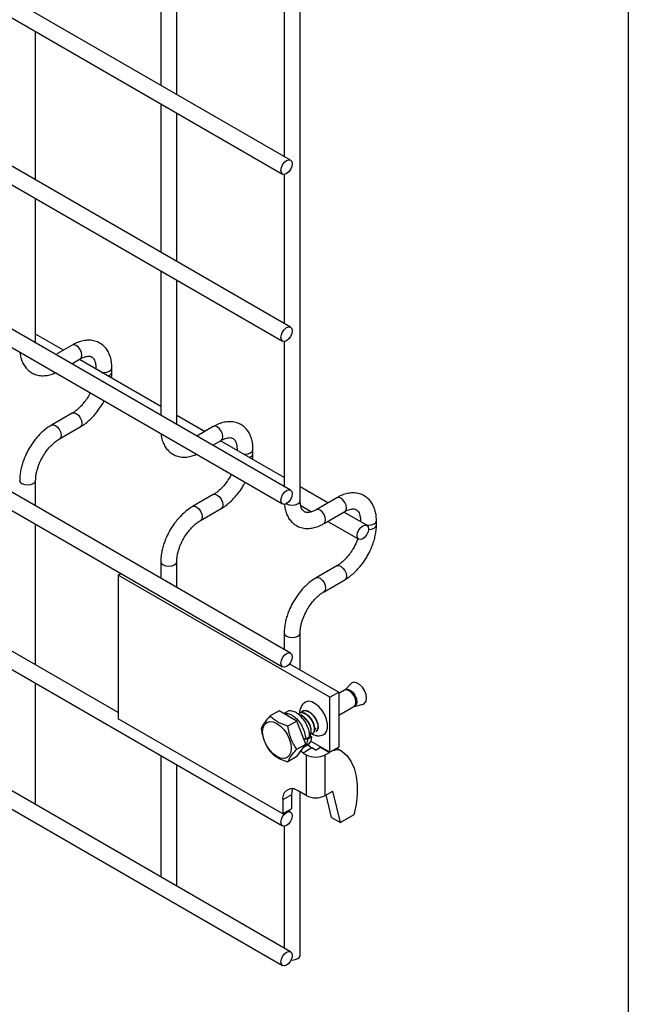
# Model space of a CAD drawing. Header units: inches. Extents: x 0.2 to 10.8, y 0.2 to 8.2.
# Tile 5 of 7: x 9.7 to 10.8, y 4 to 5.7. Entities that reach past the tile are written whole.
import ezdxf

# ---------------------------------------------------------------- set-up
doc = ezdxf.new("R2010")
doc.units = ezdxf.units.IN
doc.header["$MEASUREMENT"] = 0
doc.layers.add('TEXT', color=140, linetype='Continuous', lineweight=25)

msp = doc.modelspace()

# ---------------------------------------------------------------- linework, layer by layer
for p, q in [((10.2018, 4.8678), (10.2018, 6.5519)), ((10.1857, 5.4363), (9.0178, 6.1105)), ((9.0045, 6.0874), (10.1724, 5.4132)), ((10.1857, 5.1573), (9.0178, 5.8316)), ((9.0045, 5.8085), (10.1724, 5.1342)), ((9.9689, 5.8029), (9.9689, 5.5615)), ((9.9956, 5.5461), (9.9956, 5.7875)), ((10.1752, 5.6848), (10.1752, 5.4424)), ((9.7599, 5.4032), (9.7599, 5.6514)), ((10.1857, 4.8852), (9.0178, 5.5594)), ((9.0045, 5.5363), (10.1724, 4.8621)), ((9.9689, 5.5307), (9.9689, 5.2825)), ((9.9956, 5.2671), (9.9956, 5.5153)), ((10.1752, 5.4126), (10.1752, 5.1634)), ((9.7599, 5.131), (9.7599, 5.3724)), ((10.1857, 4.613), (9.0178, 5.2872)), ((9.0045, 5.2641), (10.1724, 4.5899)), ((9.9689, 5.2517), (9.9689, 5.0103)), ((9.9956, 4.9949), (9.9956, 5.2363)), ((9.8063, 5.1191), (9.7599, 5.1458)), ((10.1752, 5.1336), (10.1752, 4.8913)), ((9.821, 5.1276), (9.7934, 5.1116)), ((9.8201, 5.0962), (9.8344, 5.1045)), ((9.9689, 5.0252), (9.8329, 5.1037)), ((9.8606, 5.0893), (9.8606, 5.0877)), ((9.8606, 5.0893), (9.861, 5.0874)), ((9.8873, 5.0824), (9.8873, 5.0893)), ((9.851, 5.0476), (9.8489, 5.0435)), ((9.821, 5.0138), (9.7864, 4.9938)), ((10.042, 4.983), (9.9956, 5.0098)), ((9.0045, 4.9987), (10.1724, 4.3245)), ((9.7997, 4.9707), (9.8344, 4.9907)), ((10.0567, 4.9915), (10.0291, 4.9756)), ((10.0558, 4.9602), (10.0701, 4.9684)), ((10.1752, 4.9061), (10.0686, 4.9676)), ((10.0963, 4.9533), (10.0963, 4.9516)), ((10.0963, 4.9532), (10.0967, 4.9514)), ((10.123, 4.9463), (10.123, 4.9533)), ((9.7599, 4.8588), (9.7599, 4.9017)), ((10.0867, 4.9115), (10.0846, 4.9074)), ((10.2482, 4.8639), (10.2018, 4.8907)), ((10.0567, 4.8777), (10.0221, 4.8577)), ((10.263, 4.8725), (10.2283, 4.8525)), ((9.898, 4.5137), (9.2886, 4.8655)), ((10.0354, 4.8346), (10.0701, 4.8546)), ((10.2028, 4.8594), (10.2206, 4.8491)), ((10.2417, 4.8294), (10.2763, 4.8494)), ((10.3131, 4.8265), (10.2749, 4.8485)), ((9.7599, 4.5934), (9.7599, 4.828)), ((10.2482, 4.8331), (10.2998, 4.8034)), ((10.3026, 4.8342), (10.3026, 4.8326)), ((10.3026, 4.8342), (10.303, 4.8323)), ((10.3292, 4.8273), (10.3292, 4.8342)), ((10.1857, 4.1142), (9.0178, 4.7884)), ((9.0045, 4.7653), (10.1724, 4.0911)), ((9.9689, 4.7657), (9.9689, 4.7381)), ((9.9956, 4.7227), (9.9956, 4.7657)), ((10.263, 4.7587), (10.2283, 4.7387)), ((9.898, 4.7434), (9.9022, 4.7459)), ((9.898, 4.7434), (9.898, 4.5032)), ((10.2516, 4.5393), (9.898, 4.7434)), ((10.2417, 4.7156), (10.2763, 4.7356)), ((10.1752, 4.6466), (10.1752, 4.6191)), ((10.2018, 4.585), (10.2018, 4.6466)), ((10.1842, 4.5952), (10.2663, 4.5478)), ((9.7599, 4.3632), (9.7599, 4.5626)), ((10.2872, 4.5623), (10.2763, 4.5513)), ((10.2516, 4.5393), (10.2663, 4.5478)), ((10.2516, 4.4475), (10.2516, 4.5393)), ((10.2759, 4.551), (10.2663, 4.5454)), ((10.2663, 4.5478), (10.2663, 4.456)), ((10.2762, 4.5512), (10.2759, 4.551)), ((10.2663, 4.5094), (10.2916, 4.5239)), ((10.2919, 4.5241), (10.3069, 4.528)), ((10.1666, 4.5168), (10.1515, 4.5081)), ((10.1963, 4.4996), (10.1666, 4.5168)), ((10.1799, 4.5151), (10.1747, 4.5121)), ((10.1727, 4.3446), (9.898, 4.5032)), ((10.1963, 4.4996), (10.1813, 4.4909)), ((10.2112, 4.4612), (10.1963, 4.4996)), ((10.2175, 4.4757), (10.2213, 4.4733)), ((10.1962, 4.4525), (10.2112, 4.4612)), ((10.1963, 4.4401), (10.2112, 4.4612)), ((10.2075, 4.4559), (10.2142, 4.4598)), ((10.2107, 4.4688), (10.2076, 4.4706)), ((10.2178, 4.4729), (10.2107, 4.4688)), ((10.2129, 4.47), (10.2142, 4.4692)), ((10.2213, 4.4733), (10.2142, 4.4692)), ((10.2516, 4.4475), (10.2192, 4.4662)), ((9.9689, 4.442), (9.9689, 4.2394)), ((10.2068, 4.4461), (10.2028, 4.4492)), ((10.2215, 4.4546), (10.2068, 4.4461)), ((10.2068, 4.4461), (10.212, 4.4431)), ((10.212, 4.4431), (10.212, 4.375)), ((10.2267, 4.4516), (10.2215, 4.4546)), ((10.2288, 4.4516), (10.236, 4.4557)), ((10.236, 4.4557), (10.2366, 4.4561)), ((10.236, 4.4557), (10.2507, 4.4472)), ((10.2435, 4.4431), (10.2507, 4.4472)), ((10.2435, 4.375), (10.2435, 4.4431)), ((10.2507, 4.4472), (10.2513, 4.4476)), ((10.2663, 4.456), (10.2516, 4.4475)), ((10.2632, 4.4541), (10.2712, 4.4495)), ((9.9956, 4.2272), (9.9956, 4.4266)), ((10.1963, 4.4401), (10.1813, 4.4314)), ((10.1874, 4.3765), (10.1727, 4.368)), ((10.1874, 4.3765), (10.1874, 4.3531)), ((10.212, 4.375), (10.1984, 4.3829)), ((10.2018, 4.1081), (10.2018, 4.3809)), ((10.2435, 4.375), (10.2566, 4.3826)), ((10.2543, 4.3386), (10.2454, 4.3761)), ((10.269, 4.3301), (10.2566, 4.3826)), ((9.7591, 4.3605), (9.7599, 4.3632)), ((10.1727, 4.368), (10.1727, 4.3446)), ((10.1874, 4.3531), (10.1727, 4.3446)), ((10.1857, 4.3476), (10.1818, 4.3499)), ((10.2914, 4.3431), (10.269, 4.3301)), ((10.2543, 4.3386), (10.269, 4.3301)), ((10.1752, 4.3239), (10.1752, 4.1203)), ((9.9948, 4.2245), (9.9956, 4.2272))]:
    msp.add_line(p, q)
at = {"flags": 128}
for points in [[(10.1885, 5.4302), (10.1878, 5.4256), (10.1857, 5.4209), (10.1827, 5.4168), (10.1791, 5.4139), (10.1755, 5.4126), (10.1724, 5.4132), (10.1704, 5.4156), (10.1697, 5.4193), (10.1704, 5.4239), (10.1724, 5.4286), (10.1755, 5.4328), (10.1791, 5.4357), (10.1827, 5.4369), (10.1857, 5.4363), (10.1878, 5.434), (10.1885, 5.4302)], [(10.1885, 5.1512), (10.1878, 5.1467), (10.1857, 5.1419), (10.1827, 5.1378), (10.1791, 5.1349), (10.1755, 5.1336), (10.1724, 5.1342), (10.1704, 5.1366), (10.1697, 5.1403), (10.1704, 5.1449), (10.1724, 5.1496), (10.1755, 5.1538), (10.1791, 5.1567), (10.1827, 5.1579), (10.1857, 5.1573), (10.1878, 5.155), (10.1885, 5.1512)], [(9.8344, 5.1045), (9.8344, 5.1045), (9.8364, 5.1068), (9.8371, 5.1106), (9.8364, 5.1152), (9.8344, 5.1199), (9.8313, 5.124), (9.8277, 5.1269), (9.8241, 5.1282), (9.821, 5.1276)], [(9.8707, 5.0819), (9.874, 5.0816), (9.8791, 5.0822), (9.8834, 5.0839), (9.8863, 5.0864), (9.8873, 5.0893)], [(9.8211, 5.0138), (9.8241, 5.0144), (9.8277, 5.0132), (9.8313, 5.0102), (9.8344, 5.0061), (9.8364, 5.0014), (9.8371, 4.9968), (9.8364, 4.9931), (9.8344, 4.9908)], [(9.7863, 4.9938), (9.7864, 4.9938), (9.7895, 4.9944), (9.7931, 4.9932), (9.7967, 4.9902), (9.7997, 4.9861), (9.8018, 4.9814), (9.8025, 4.9768)], [(10.0701, 4.9684), (10.0701, 4.9684), (10.0721, 4.9708), (10.0728, 4.9745), (10.0721, 4.9791), (10.0701, 4.9838), (10.067, 4.9879), (10.0634, 4.9909), (10.0598, 4.9921), (10.0567, 4.9915)], [(9.8025, 4.9768), (9.8018, 4.9731), (9.7997, 4.9707), (9.7997, 4.9707)], [(10.1064, 4.9458), (10.1097, 4.9456), (10.1148, 4.9461), (10.1191, 4.9478), (10.122, 4.9503), (10.123, 4.9532)], [(9.7332, 4.9018), (9.7332, 4.9017), (9.7343, 4.8988), (9.7371, 4.8963)], [(9.7371, 4.8963), (9.7415, 4.8946), (9.7466, 4.894), (9.7517, 4.8946), (9.756, 4.8963), (9.7589, 4.8988), (9.7599, 4.9017), (9.7599, 4.9018)], [(10.1885, 4.8791), (10.1878, 4.8745), (10.1857, 4.8698), (10.1827, 4.8656), (10.1791, 4.8627), (10.1755, 4.8615), (10.1724, 4.8621), (10.1704, 4.8644), (10.1697, 4.8682), (10.1704, 4.8727), (10.1724, 4.8775), (10.1755, 4.8816), (10.1791, 4.8845), (10.1827, 4.8858), (10.1857, 4.8852), (10.1878, 4.8828), (10.1885, 4.8791)], [(10.0568, 4.8778), (10.0598, 4.8783), (10.0634, 4.8771), (10.067, 4.8742), (10.0701, 4.87), (10.0721, 4.8653), (10.0728, 4.8608), (10.0721, 4.857), (10.0701, 4.8547)], [(10.2763, 4.8494), (10.2763, 4.8494), (10.2784, 4.8517), (10.2791, 4.8555), (10.2784, 4.86), (10.2763, 4.8648), (10.2733, 4.8689), (10.2697, 4.8718), (10.266, 4.873), (10.263, 4.8725)], [(10.022, 4.8577), (10.0221, 4.8577), (10.0252, 4.8583), (10.0288, 4.8571), (10.0324, 4.8542), (10.0354, 4.85), (10.0375, 4.8453), (10.0382, 4.8408)], [(10.1787, 4.8625), (10.1791, 4.8623), (10.1834, 4.8606), (10.1885, 4.8601), (10.1936, 4.8606), (10.1979, 4.8623), (10.2008, 4.8648), (10.2018, 4.8678)], [(10.2417, 4.8294), (10.2437, 4.8317), (10.2444, 4.8355), (10.2437, 4.84), (10.2417, 4.8448), (10.2386, 4.8489), (10.235, 4.8518), (10.2314, 4.853), (10.2284, 4.8525)], [(10.0382, 4.8408), (10.0375, 4.837), (10.0354, 4.8346), (10.0354, 4.8346)], [(10.3159, 4.8203), (10.3152, 4.8158), (10.3131, 4.8111), (10.3101, 4.8069), (10.3065, 4.804), (10.3029, 4.8028), (10.2998, 4.8034), (10.2978, 4.8057), (10.2971, 4.8095), (10.2978, 4.814), (10.2998, 4.8188), (10.3029, 4.8229), (10.3065, 4.8258), (10.3101, 4.827), (10.3131, 4.8265), (10.3152, 4.8241), (10.3159, 4.8203)], [(10.3127, 4.8267), (10.3159, 4.8265), (10.321, 4.8271), (10.3253, 4.8288), (10.3282, 4.8313), (10.3292, 4.8342)], [(10.3159, 4.8196), (10.3159, 4.8196), (10.321, 4.8201), (10.3253, 4.8218), (10.3282, 4.8243), (10.3292, 4.8272)], [(9.9689, 4.7657), (9.9689, 4.7657), (9.97, 4.7627), (9.9728, 4.7602)], [(9.9728, 4.7602), (9.9772, 4.7586), (9.9823, 4.758), (9.9874, 4.7586), (9.9917, 4.7602), (9.9946, 4.7627), (9.9956, 4.7657), (9.9956, 4.7657)], [(10.263, 4.7587), (10.266, 4.7593), (10.2697, 4.758), (10.2733, 4.7551), (10.2763, 4.751), (10.2784, 4.7463), (10.2791, 4.7417), (10.2784, 4.7379), (10.2764, 4.7356)], [(10.2283, 4.7386), (10.2283, 4.7387), (10.2314, 4.7393), (10.235, 4.738), (10.2386, 4.7351), (10.2417, 4.731), (10.2437, 4.7263), (10.2444, 4.7217)], [(10.2444, 4.7217), (10.2437, 4.7179), (10.2417, 4.7156), (10.2416, 4.7156)], [(10.1752, 4.6467), (10.1752, 4.6466), (10.1762, 4.6437), (10.1791, 4.6412)], [(10.1791, 4.6412), (10.1834, 4.6395), (10.1885, 4.6389), (10.1936, 4.6395), (10.1979, 4.6412), (10.2008, 4.6437), (10.2018, 4.6466), (10.2018, 4.6466)], [(10.1885, 4.6069), (10.1878, 4.6023), (10.1857, 4.5976), (10.1827, 4.5935), (10.1791, 4.5905), (10.1755, 4.5893), (10.1724, 4.5899), (10.1704, 4.5922), (10.1697, 4.596), (10.1704, 4.6006), (10.1724, 4.6053), (10.1755, 4.6094), (10.1791, 4.6123), (10.1827, 4.6136), (10.1857, 4.613), (10.1878, 4.6106), (10.1885, 4.6069)], [(10.3069, 4.528), (10.3094, 4.5293), (10.3119, 4.5328), (10.3128, 4.5379), (10.3119, 4.544), (10.3094, 4.5503), (10.3057, 4.5561), (10.3011, 4.5607), (10.2962, 4.5636), (10.2915, 4.5643), (10.2878, 4.5628), (10.2872, 4.5623)], [(10.2948, 4.5311), (10.294, 4.5365), (10.2916, 4.542), (10.288, 4.5468), (10.2838, 4.5502), (10.2795, 4.5517), (10.2759, 4.551)], [(10.2763, 4.5513), (10.2774, 4.5521), (10.281, 4.5528), (10.2853, 4.5514), (10.2896, 4.5479), (10.2933, 4.543), (10.2957, 4.5374), (10.2966, 4.5319), (10.2957, 4.5275), (10.2933, 4.5247), (10.2919, 4.5241)], [(10.2387, 4.4758), (10.2428, 4.4779), (10.2459, 4.4821), (10.2475, 4.4878), (10.2475, 4.4948), (10.2459, 4.5024), (10.2428, 4.5101), (10.2384, 4.5174), (10.233, 4.5237), (10.2271, 4.5285), (10.2211, 4.5315), (10.2155, 4.5325), (10.2106, 4.5313), (10.2079, 4.5294)], [(10.2916, 4.5239), (10.2916, 4.5239), (10.294, 4.5267), (10.2948, 4.5311)], [(10.163, 4.4954), (10.1692, 4.4909), (10.175, 4.4848), (10.1799, 4.4775), (10.1837, 4.4696), (10.1861, 4.4616), (10.1869, 4.454), (10.1861, 4.4473), (10.1837, 4.442), (10.1799, 4.4385), (10.175, 4.4369), (10.1692, 4.4375), (10.163, 4.4402), (10.1568, 4.4447), (10.1511, 4.4508), (10.1461, 4.458), (10.1423, 4.4659), (10.1399, 4.474), (10.1391, 4.4816), (10.1399, 4.4883), (10.1423, 4.4936), (10.1461, 4.4971), (10.1511, 4.4986), (10.1568, 4.498), (10.163, 4.4954)], [(10.2274, 4.4874), (10.2272, 4.487), (10.2261, 4.4852)], [(10.2149, 4.4607), (10.217, 4.4582), (10.2215, 4.4546)], [(10.2712, 4.4495), (10.2796, 4.4419), (10.2866, 4.4323), (10.2918, 4.4208), (10.2954, 4.4076), (10.2971, 4.3929), (10.297, 4.3771), (10.2951, 4.3604), (10.2914, 4.3431)], [(10.1892, 4.3862), (10.1879, 4.382), (10.1874, 4.3765)], [(10.1885, 4.3415), (10.1878, 4.3369), (10.1857, 4.3322), (10.1827, 4.3281), (10.1791, 4.3252), (10.1755, 4.3239), (10.1724, 4.3245), (10.1704, 4.3269), (10.1697, 4.3306), (10.1704, 4.3352), (10.1724, 4.3399), (10.1755, 4.344), (10.1791, 4.3469), (10.1827, 4.3482), (10.1857, 4.3476), (10.1878, 4.3452), (10.1885, 4.3415)], [(10.1885, 4.1081), (10.1878, 4.1035), (10.1857, 4.0988), (10.1827, 4.0947), (10.1791, 4.0918), (10.1755, 4.0905), (10.1724, 4.0911), (10.1704, 4.0935), (10.1697, 4.0972), (10.1704, 4.1018), (10.1724, 4.1065), (10.1755, 4.1106), (10.1791, 4.1135), (10.1827, 4.1148), (10.1857, 4.1142), (10.1878, 4.1119), (10.1885, 4.1081)], [(10.1866, 4.1005), (10.1885, 4.1004), (10.1936, 4.101), (10.1979, 4.1027), (10.2008, 4.1052), (10.2018, 4.1081)]]:
    msp.add_lwpolyline(points, dxfattribs=at)
for centre, radius, start, end in [((9.8791, 5.084), 0.00835, 283.628, 348.6097), ((10.1148, 4.9479), 0.00835, 283.628, 348.6097), ((10.2278, 4.4736), 0.0343, 242.6097, 297.3903), ((10.2278, 4.4536), 0.00231, 242.6097, 297.3903), ((10.2632, 4.4323), 0.0189, 65.0242, 117.6649), ((10.1884, 4.3706), 0.0159, 50.7967, 189.214), ((10.2278, 4.4055), 0.0343, 242.6097, 297.3903)]:
    msp.add_arc(centre, radius, start, end)
for points, knots in [([(9.8872, 5.0893), (9.8872, 5.0913), (9.8872, 5.0962), (9.886, 5.1036), (9.8836, 5.1114), (9.88, 5.1186), (9.8751, 5.125), (9.8687, 5.1302), (9.861, 5.134), (9.8524, 5.1358), (9.8435, 5.1357), (9.8346, 5.1338), (9.8271, 5.131), (9.8226, 5.1284), (9.8211, 5.1274)], [0, 0, 0, 0, 0.055865, 0.138843, 0.222804, 0.307378, 0.392659, 0.479758, 0.571085, 0.670191, 0.761466, 0.854847, 0.948408, 1, 1, 1, 1]), ([(9.7337, 5.1153), (9.734, 5.1131), (9.7346, 5.1081), (9.7369, 5.1008), (9.7405, 5.0936), (9.7454, 5.0872), (9.7517, 5.082), (9.7594, 5.0781), (9.768, 5.0762), (9.7769, 5.0764), (9.7852, 5.0779), (9.7905, 5.0802), (9.7929, 5.0811)], [0, 0, 0, 0, 0.075647, 0.173758, 0.272589, 0.372235, 0.473958, 0.580532, 0.696076, 0.802651, 0.911721, 1, 1, 1, 1]), ([(9.8344, 5.1044), (9.8358, 5.1052), (9.8389, 5.1069), (9.8431, 5.1084), (9.8471, 5.1091), (9.8504, 5.109), (9.8531, 5.1082), (9.8553, 5.1068), (9.8574, 5.1042), (9.8591, 5.1006), (9.8602, 5.0957), (9.8608, 5.0918), (9.8606, 5.0894), (9.8606, 5.0893)], [0, 0, 0, 0, 0.076773, 0.165115, 0.255001, 0.349054, 0.454297, 0.590828, 0.696678, 0.797649, 0.896959, 0.995305, 1, 1, 1, 1]), ([(9.8866, 5.0727), (9.8869, 5.075), (9.8873, 5.0783), (9.8872, 5.0814), (9.8872, 5.0823)], [0, 0, 0, 0, 0.713841, 1, 1, 1, 1]), ([(9.8489, 5.0435), (9.847, 5.0405), (9.8444, 5.0363), (9.8401, 5.0306), (9.8363, 5.0262), (9.8315, 5.0215), (9.8266, 5.0174), (9.823, 5.0149), (9.8213, 5.014), (9.8211, 5.0139)], [0, 0, 0, 0, 0.233892, 0.329016, 0.484774, 0.643228, 0.809419, 0.978457, 1, 1, 1, 1]), ([(9.8344, 4.9909), (9.8356, 4.9916), (9.8395, 4.9937), (9.8458, 4.9985), (9.8527, 5.0048), (9.8585, 5.011), (9.8635, 5.0172), (9.8679, 5.0234), (9.8716, 5.0292), (9.8734, 5.0329), (9.8741, 5.0343)], [0, 0, 0, 0, 0.078783, 0.251746, 0.412369, 0.558749, 0.672317, 0.802128, 0.925319, 1, 1, 1, 1]), ([(10.1229, 4.9532), (10.1229, 4.9552), (10.1229, 4.9601), (10.1217, 4.9675), (10.1193, 4.9754), (10.1157, 4.9826), (10.1108, 4.9889), (10.1045, 4.9941), (10.0967, 4.9979), (10.0881, 4.9997), (10.0792, 4.9996), (10.0703, 4.9977), (10.0628, 4.9949), (10.0583, 4.9923), (10.0568, 4.9913)], [0, 0, 0, 0, 0.055865, 0.138843, 0.222804, 0.307378, 0.392659, 0.479758, 0.571085, 0.670191, 0.761466, 0.854847, 0.948408, 1, 1, 1, 1]), ([(9.7864, 4.9936), (9.7853, 4.993), (9.7814, 4.991), (9.7752, 4.9862), (9.7682, 4.9799), (9.7624, 4.9737), (9.7574, 4.9675), (9.7528, 4.9612), (9.75, 4.9566), (9.7486, 4.9542)], [0, 0, 0, 0, 0.077868, 0.264827, 0.439016, 0.599002, 0.720999, 0.859309, 1, 1, 1, 1]), ([(9.7717, 4.9409), (9.7736, 4.9439), (9.7762, 4.9481), (9.7805, 4.9538), (9.7844, 4.9583), (9.7891, 4.963), (9.794, 4.967), (9.7977, 4.9696), (9.7995, 4.9705), (9.7997, 4.9707)], [0, 0, 0, 0, 0.23328, 0.328157, 0.483522, 0.641597, 0.807416, 0.976098, 1, 1, 1, 1]), ([(9.9694, 4.9792), (9.9697, 4.977), (9.9703, 4.972), (9.9726, 4.9648), (9.9762, 4.9575), (9.9811, 4.9512), (9.9874, 4.9459), (9.9951, 4.9421), (10.0037, 4.9402), (10.0126, 4.9403), (10.0209, 4.9419), (10.0262, 4.9441), (10.0286, 4.9451)], [0, 0, 0, 0, 0.075647, 0.173758, 0.272589, 0.372235, 0.473958, 0.580532, 0.696076, 0.802651, 0.911721, 1, 1, 1, 1]), ([(10.0701, 4.9684), (10.0715, 4.9692), (10.0746, 4.9708), (10.0788, 4.9723), (10.0828, 4.973), (10.0861, 4.9729), (10.0888, 4.9721), (10.091, 4.9707), (10.0931, 4.9682), (10.0948, 4.9645), (10.0959, 4.9596), (10.0965, 4.9557), (10.0963, 4.9534), (10.0963, 4.9532)], [0, 0, 0, 0, 0.076773, 0.165115, 0.255001, 0.349054, 0.454297, 0.590828, 0.696678, 0.797649, 0.896959, 0.995305, 1, 1, 1, 1]), ([(9.7486, 4.9542), (9.7466, 4.9504), (9.7437, 4.9451), (9.7403, 4.937), (9.7378, 4.93), (9.7355, 4.9217), (9.734, 4.9132), (9.7332, 4.9064), (9.7333, 4.9027), (9.7333, 4.9018)], [0, 0, 0, 0, 0.221259, 0.311471, 0.460146, 0.612921, 0.775414, 0.943548, 1, 1, 1, 1]), ([(9.7599, 4.9018), (9.76, 4.9037), (9.7601, 4.9078), (9.7613, 4.9147), (9.7631, 4.9214), (9.7653, 4.9276), (9.7679, 4.9339), (9.7703, 4.9383), (9.7717, 4.9409)], [0, 0, 0, 0, 0.171458, 0.354441, 0.535588, 0.66869, 0.807037, 1, 1, 1, 1]), ([(10.1223, 4.9366), (10.1226, 4.939), (10.123, 4.9423), (10.1229, 4.9454), (10.1229, 4.9463)], [0, 0, 0, 0, 0.713841, 1, 1, 1, 1]), ([(10.0846, 4.9074), (10.0827, 4.9044), (10.0801, 4.9002), (10.0758, 4.8945), (10.072, 4.8901), (10.0673, 4.8854), (10.0623, 4.8814), (10.0587, 4.8788), (10.057, 4.8779), (10.0568, 4.8778)], [0, 0, 0, 0, 0.233892, 0.329016, 0.484774, 0.643228, 0.809419, 0.978457, 1, 1, 1, 1]), ([(10.0701, 4.8548), (10.0713, 4.8555), (10.0752, 4.8576), (10.0815, 4.8624), (10.0884, 4.8687), (10.0942, 4.8749), (10.0992, 4.8811), (10.1036, 4.8874), (10.1073, 4.8931), (10.1091, 4.8968), (10.1098, 4.8982)], [0, 0, 0, 0, 0.078783, 0.251746, 0.412369, 0.558749, 0.672317, 0.802128, 0.925319, 1, 1, 1, 1]), ([(10.3291, 4.8342), (10.3291, 4.8361), (10.3291, 4.8411), (10.3279, 4.8485), (10.3256, 4.8563), (10.3219, 4.8635), (10.317, 4.8698), (10.3107, 4.8751), (10.303, 4.8789), (10.2944, 4.8807), (10.2854, 4.8806), (10.2766, 4.8786), (10.269, 4.8759), (10.2646, 4.8732), (10.263, 4.8723)], [0, 0, 0, 0, 0.055865, 0.138843, 0.222804, 0.307378, 0.392659, 0.479758, 0.571085, 0.670191, 0.761466, 0.854847, 0.948408, 1, 1, 1, 1]), ([(10.0221, 4.8576), (10.021, 4.857), (10.0171, 4.8549), (10.0109, 4.8502), (10.0039, 4.8439), (9.9981, 4.8376), (9.9931, 4.8314), (9.9885, 4.8251), (9.9857, 4.8205), (9.9843, 4.8182)], [0, 0, 0, 0, 0.077868, 0.264827, 0.439016, 0.599002, 0.720999, 0.859309, 1, 1, 1, 1]), ([(10.1755, 4.8615), (10.1758, 4.8589), (10.1764, 4.8534), (10.1788, 4.8457), (10.1824, 4.8385), (10.1873, 4.8321), (10.1936, 4.8269), (10.2013, 4.823), (10.2099, 4.8211), (10.2189, 4.8212), (10.2277, 4.823), (10.2354, 4.8258), (10.24, 4.8285), (10.2416, 4.8295)], [0, 0, 0, 0, 0.083147, 0.172229, 0.261965, 0.352441, 0.444803, 0.541569, 0.64648, 0.743247, 0.84228, 0.941583, 1, 1, 1, 1]), ([(10.2284, 4.8525), (10.2269, 4.8517), (10.2239, 4.85), (10.2196, 4.8486), (10.2156, 4.8478), (10.2123, 4.8479), (10.2095, 4.8487), (10.2073, 4.8501), (10.2052, 4.8526), (10.2034, 4.8562), (10.2023, 4.8612), (10.2017, 4.8651), (10.2019, 4.8676), (10.2019, 4.8678)], [0, 0, 0, 0, 0.07542, 0.163587, 0.253265, 0.347005, 0.451641, 0.586522, 0.69288, 0.793779, 0.892942, 0.991151, 1, 1, 1, 1]), ([(10.2763, 4.8493), (10.2777, 4.8501), (10.2808, 4.8518), (10.2851, 4.8532), (10.289, 4.8539), (10.2923, 4.8539), (10.2951, 4.8531), (10.2972, 4.8517), (10.2993, 4.8491), (10.3011, 4.8455), (10.3022, 4.8405), (10.3027, 4.8366), (10.3026, 4.8343), (10.3026, 4.8342)], [0, 0, 0, 0, 0.076773, 0.165115, 0.255001, 0.349054, 0.454297, 0.590828, 0.696678, 0.797649, 0.896959, 0.995305, 1, 1, 1, 1]), ([(10.0074, 4.8048), (10.0093, 4.8078), (10.0119, 4.812), (10.0162, 4.8177), (10.0201, 4.8222), (10.0248, 4.8269), (10.0297, 4.8309), (10.0334, 4.8335), (10.0352, 4.8345), (10.0354, 4.8346)], [0, 0, 0, 0, 0.23328, 0.328157, 0.483522, 0.641597, 0.807416, 0.976098, 1, 1, 1, 1]), ([(10.3139, 4.775), (10.3159, 4.7788), (10.3188, 4.7841), (10.3222, 4.7922), (10.3247, 4.7992), (10.327, 4.8074), (10.3285, 4.816), (10.3293, 4.8226), (10.3292, 4.8263), (10.3291, 4.8272)], [0, 0, 0, 0, 0.221773, 0.312195, 0.461215, 0.614339, 0.777201, 0.945717, 1, 1, 1, 1]), ([(9.9843, 4.8182), (9.9823, 4.8144), (9.9794, 4.8091), (9.976, 4.8009), (9.9735, 4.7939), (9.9712, 4.7856), (9.9697, 4.7771), (9.9689, 4.7704), (9.969, 4.7666), (9.969, 4.7657)], [0, 0, 0, 0, 0.221259, 0.311471, 0.460146, 0.612921, 0.775414, 0.943548, 1, 1, 1, 1]), ([(9.9956, 4.7657), (9.9957, 4.7677), (9.9958, 4.7717), (9.997, 4.7787), (9.9988, 4.7854), (10.001, 4.7915), (10.0036, 4.7979), (10.006, 4.8023), (10.0074, 4.8048)], [0, 0, 0, 0, 0.171458, 0.354441, 0.535588, 0.66869, 0.807037, 1, 1, 1, 1]), ([(10.2982, 4.8043), (10.2978, 4.8034), (10.2968, 4.8005), (10.2945, 4.7951), (10.2922, 4.7908), (10.2908, 4.7883)], [0, 0, 0, 0, 0.177508, 0.528704, 1, 1, 1, 1]), ([(10.2908, 4.7883), (10.289, 4.7853), (10.2864, 4.7811), (10.282, 4.7755), (10.2782, 4.771), (10.2735, 4.7663), (10.2686, 4.7623), (10.265, 4.7598), (10.2632, 4.7588), (10.263, 4.7587)], [0, 0, 0, 0, 0.233892, 0.329016, 0.484774, 0.643228, 0.809419, 0.978457, 1, 1, 1, 1]), ([(10.2763, 4.7358), (10.2775, 4.7364), (10.2815, 4.7386), (10.2877, 4.7434), (10.2947, 4.7496), (10.3004, 4.7559), (10.3054, 4.7621), (10.3099, 4.7683), (10.3126, 4.7728), (10.3139, 4.775)], [0, 0, 0, 0, 0.085142, 0.2720635, 0.4456505, 0.6038442, 0.7265782, 0.8668662, 1, 1, 1, 1]), ([(10.2284, 4.7385), (10.2272, 4.7379), (10.2234, 4.7358), (10.2172, 4.7311), (10.2101, 4.7248), (10.2043, 4.7186), (10.1993, 4.7123), (10.1948, 4.7061), (10.192, 4.7014), (10.1906, 4.6991)], [0, 0, 0, 0, 0.0778684, 0.2648274, 0.4390165, 0.5990017, 0.7209993, 0.8593087, 1, 1, 1, 1]), ([(10.2137, 4.6858), (10.2155, 4.6888), (10.2181, 4.693), (10.2225, 4.6987), (10.2263, 4.7031), (10.231, 4.7078), (10.236, 4.7119), (10.2396, 4.7145), (10.2414, 4.7154), (10.2417, 4.7155)], [0, 0, 0, 0, 0.23328, 0.328157, 0.483522, 0.641597, 0.807416, 0.976098, 1, 1, 1, 1]), ([(10.1906, 4.6991), (10.1885, 4.6953), (10.1857, 4.69), (10.1822, 4.6819), (10.1797, 4.6749), (10.1774, 4.6666), (10.1759, 4.6581), (10.1751, 4.6513), (10.1753, 4.6476), (10.1753, 4.6467)], [0, 0, 0, 0, 0.221259, 0.311471, 0.460146, 0.612921, 0.775414, 0.943548, 1, 1, 1, 1]), ([(10.2019, 4.6466), (10.2019, 4.6486), (10.202, 4.6527), (10.2032, 4.6596), (10.205, 4.6663), (10.2072, 4.6725), (10.2099, 4.6788), (10.2123, 4.6832), (10.2137, 4.6858)], [0, 0, 0, 0, 0.171458, 0.354441, 0.535588, 0.66869, 0.807037, 1, 1, 1, 1]), ([(10.208, 4.5291), (10.2072, 4.5284), (10.2048, 4.5263), (10.2024, 4.5213), (10.2009, 4.5164), (10.2009, 4.5134), (10.201, 4.5126)], [0, 0, 0, 0, 0.171466, 0.520362, 0.87793, 1, 1, 1, 1]), ([(10.2916, 4.5239), (10.2916, 4.524), (10.2918, 4.5241), (10.2918, 4.5241), (10.2919, 4.5241)], [0, 0, 0, 0, 0.364677, 1, 1, 1, 1]), ([(10.1515, 4.5081), (10.1477, 4.5038), (10.1443, 4.4998), (10.1411, 4.4953), (10.1406, 4.4944), (10.1395, 4.4927), (10.139, 4.492), (10.1378, 4.4896), (10.1371, 4.4882), (10.1366, 4.4869)], [0, 0, 0, 0, 0.5, 0.5, 0.625, 0.625, 0.75, 0.75, 1, 1, 1, 1]), ([(10.1813, 4.4909), (10.175, 4.4929), (10.1692, 4.4952), (10.1629, 4.4989), (10.1616, 4.4996), (10.1593, 4.5012), (10.1582, 4.502), (10.1551, 4.5045), (10.1532, 4.5063), (10.1515, 4.5081)], [0, 0, 0, 0, 0.5, 0.5, 0.625, 0.625, 0.75, 0.75, 1, 1, 1, 1]), ([(10.1755, 4.5116), (10.1767, 4.512), (10.1798, 4.513), (10.1846, 4.5113), (10.1904, 4.5082), (10.1962, 4.5035), (10.2029, 4.495), (10.2079, 4.4851), (10.2105, 4.476), (10.2107, 4.4708), (10.2107, 4.4688)], [0, 0, 0, 0, 0.088424, 0.241189, 0.28865, 0.441412, 0.594177, 0.746948, 0.899713, 1, 1, 1, 1]), ([(10.2178, 4.4729), (10.2176, 4.476), (10.2172, 4.4824), (10.2135, 4.4927), (10.2078, 4.5022), (10.2015, 4.5091), (10.1948, 4.5141), (10.1882, 4.5166), (10.1827, 4.5169), (10.1806, 4.5151), (10.1801, 4.5147)], [0, 0, 0, 0, 0.143203, 0.28641, 0.429622, 0.572829, 0.666843, 0.810047, 0.953255, 1, 1, 1, 1]), ([(10.2189, 4.4783), (10.2201, 4.4783), (10.2234, 4.4781), (10.2261, 4.4828), (10.226, 4.4905), (10.2224, 4.4997), (10.2161, 4.5078), (10.2086, 4.5128), (10.2024, 4.5141), (10.2001, 4.5122), (10.1995, 4.5116)], [0, 0, 0, 0, 0.091081, 0.23357, 0.374825, 0.517992, 0.659662, 0.801332, 0.944499, 1, 1, 1, 1]), ([(10.2228, 4.4789), (10.2241, 4.4801), (10.2266, 4.4827), (10.2264, 4.4909), (10.2229, 4.4999), (10.2165, 4.5081), (10.209, 4.513), (10.2028, 4.5143), (10.2005, 4.5124), (10.1999, 4.5119)], [0, 0, 0, 0, 0.1559926, 0.3114358, 0.4689838, 0.6248841, 0.7807844, 0.9383324, 1, 1, 1, 1]), ([(10.2164, 4.4755), (10.2167, 4.4756), (10.2189, 4.476), (10.2204, 4.4809), (10.2197, 4.4889), (10.2154, 4.4982), (10.2089, 4.5054), (10.2033, 4.5094), (10.201, 4.5093), (10.2009, 4.5093)], [0, 0, 0, 0, 0.037305, 0.229411, 0.418951, 0.610147, 0.801343, 0.990883, 1, 1, 1, 1]), ([(10.2168, 4.4758), (10.2171, 4.4758), (10.2193, 4.4762), (10.2208, 4.4811), (10.2201, 4.4891), (10.2159, 4.4984), (10.2093, 4.5056), (10.2037, 4.5096), (10.2013, 4.5096), (10.2012, 4.5095)], [0, 0, 0, 0, 0.036499, 0.228187, 0.417315, 0.608094, 0.798874, 0.988001, 1, 1, 1, 1]), ([(10.2281, 4.4823), (10.2292, 4.4831), (10.2318, 4.485), (10.2322, 4.4923), (10.2293, 4.5013), (10.2235, 4.5098), (10.2159, 4.5157), (10.2086, 4.5172), (10.2038, 4.5159), (10.2028, 4.5134), (10.2027, 4.5132)], [0, 0, 0, 0, 0.115921, 0.2599556, 0.4055125, 0.5491248, 0.6939917, 0.8388586, 0.9824708, 1, 1, 1, 1]), ([(10.2285, 4.4826), (10.2297, 4.4834), (10.2322, 4.4853), (10.2326, 4.4925), (10.2297, 4.5015), (10.2238, 4.51), (10.2164, 4.5157), (10.2096, 4.5177), (10.2068, 4.5159), (10.2057, 4.5152)], [0, 0, 0, 0, 0.124777, 0.280555, 0.437979, 0.5933, 0.749978, 0.906656, 1, 1, 1, 1]), ([(10.1962, 4.4525), (10.1923, 4.458), (10.189, 4.4638), (10.1858, 4.472), (10.1852, 4.4737), (10.1842, 4.477), (10.1837, 4.4787), (10.1824, 4.4839), (10.1818, 4.4874), (10.1813, 4.4909)], [0, 0, 0, 0, 0.5, 0.5, 0.625, 0.625, 0.75, 0.75, 1, 1, 1, 1]), ([(10.1366, 4.4869), (10.1377, 4.4798), (10.1392, 4.473), (10.1424, 4.4648), (10.1431, 4.4632), (10.1445, 4.4601), (10.1453, 4.4586), (10.1478, 4.4541), (10.1496, 4.4513), (10.1515, 4.4486)], [0, 0, 0, 0, 0.5, 0.5, 0.625, 0.625, 0.75, 0.75, 1, 1, 1, 1]), ([(10.2192, 4.4791), (10.2202, 4.4785), (10.2228, 4.4769), (10.2276, 4.4754), (10.2332, 4.4747), (10.2368, 4.4755), (10.2385, 4.4759)], [0, 0, 0, 0, 0.1628264, 0.4510425, 0.7481307, 1, 1, 1, 1]), ([(10.2142, 4.4692), (10.2137, 4.4665), (10.2127, 4.4611), (10.2097, 4.4567), (10.2073, 4.456), (10.207, 4.4559)], [0, 0, 0, 0, 0.467145, 0.934302, 1, 1, 1, 1]), ([(10.214, 4.4601), (10.2152, 4.4609), (10.2184, 4.4627), (10.2206, 4.4678), (10.2211, 4.4719), (10.2213, 4.4733)], [0, 0, 0, 0, 0.314208, 0.780651, 1, 1, 1, 1]), ([(10.1515, 4.4486), (10.155, 4.4449), (10.159, 4.4416), (10.1653, 4.4379), (10.1667, 4.4372), (10.1694, 4.4359), (10.1708, 4.4352), (10.1751, 4.4334), (10.1781, 4.4324), (10.1813, 4.4314)], [0, 0, 0, 0, 0.5, 0.5, 0.625, 0.625, 0.75, 0.75, 1, 1, 1, 1]), ([(10.1813, 4.4314), (10.1823, 4.434), (10.1839, 4.437), (10.187, 4.4415), (10.1877, 4.4424), (10.1892, 4.4444), (10.19, 4.4453), (10.1924, 4.4483), (10.1942, 4.4504), (10.1962, 4.4525)], [0, 0, 0, 0, 0.5, 0.5, 0.625, 0.625, 0.75, 0.75, 1, 1, 1, 1])]:
    msp.add_open_spline(points, degree=3, knots=knots)
at = {"layer": 'TEXT'}
msp.add_line((10.75, 8.25), (10.75, 0.25), dxfattribs=at)

doc.saveas('drawing.dxf')
